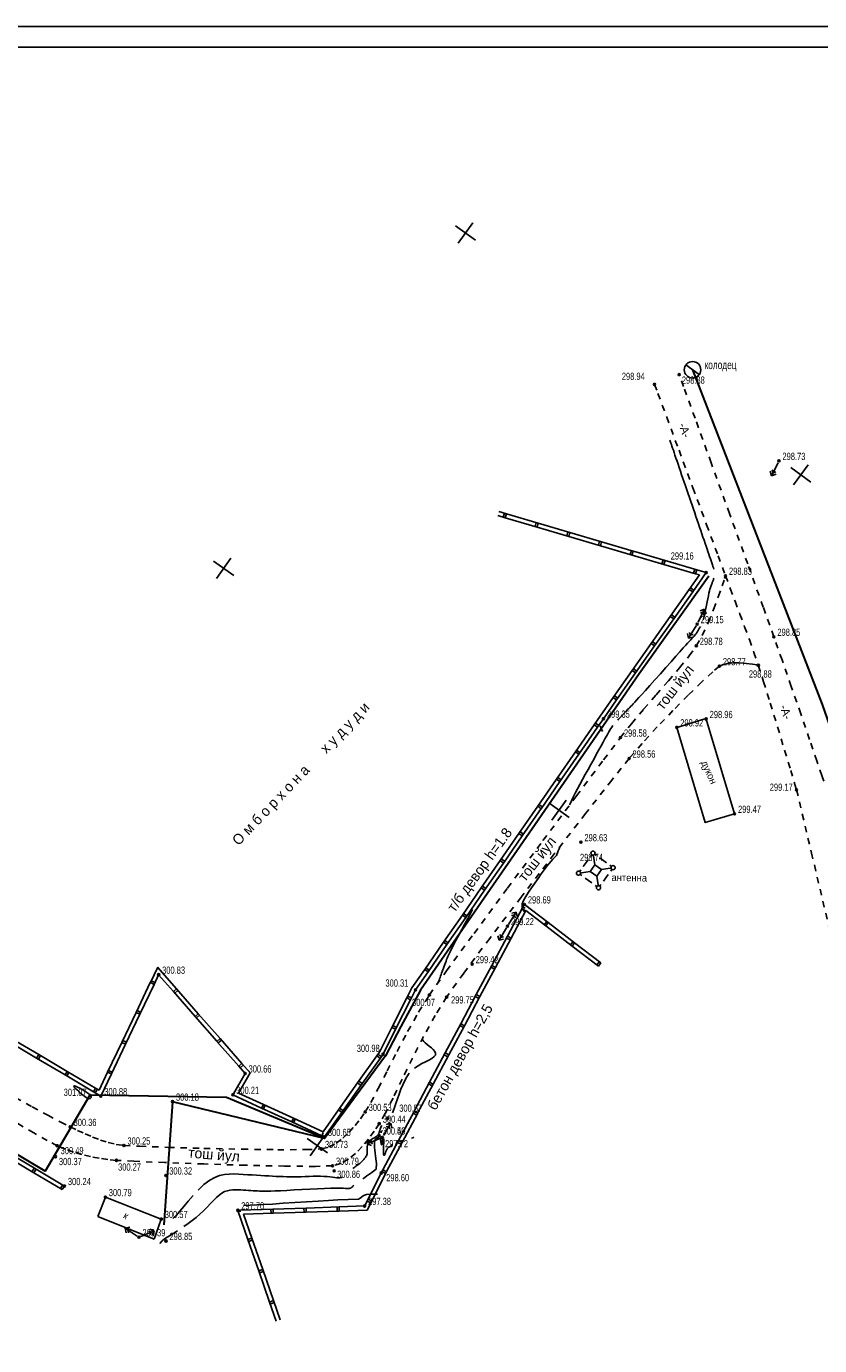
# Model space of a CAD drawing. Extents: x 2931 to 5026, y -2784 to 809.
# Tile 169 of 170: x 4519 to 4710, y 427 to 746. Entities that reach past the tile are written whole.
import ezdxf

# ---------------------------------------------------------------- set-up
doc = ezdxf.new("R2010")
doc.units = 0
doc.header["$MEASUREMENT"] = 0
for name, pattern in [('CONTI', [0]), ('Д_ТРОТ_ТРУБА', [3, 1.5, -1.5]), ('ДОРОГИ_СТРОЯЩ', [9, 8, -1])]:
    doc.linetypes.add(name, pattern=pattern)
for name, color, linetype in [('(007) Здания', 7, 'Continuous'), ('(025) Дорога', 7, 'Continuous'), ('GOR_BDEFAULT', 212, 'CONTI'), ('GORIZDEFAULT', 32, 'CONTI'), ('PI_OTDEFAULT', 172, 'CONTI'), ('PI_TTDEFAULT', 5, 'CONTI'), ('RAMKA', 250, 'CONTI'), ('SETKR', 2, 'CONTI'), ('SIT_LDEFAULT', 250, 'CONTI'), ('USLZNDEFAULT', 250, 'CONTI')]:
    doc.layers.add(name, color=color, linetype=linetype)
doc.styles.add('BM-431', font='txt')
doc.styles.add('P-131', font='txt')
doc.styles.add('SHRFT', font='TXT', dxfattribs={"width": 0.75})
doc.linetypes.add('ИК_Водопровод -------в--------', pattern='A,9,-0.6,["В",Standard,S=1.2,R=0,X=0,Y=-0.6],-1.2', length=10.8)
doc.linetypes.add('ИК_Газопровод -------г--------', pattern='A,9,-0.6,["Г",Standard,S=1.2,R=0,X=0,Y=-0.6],-1.2', length=10.8)

# ---------------------------------------------------------------- blocks, each defined once
blk = doc.blocks.new('BL_6035')
at = {"color": 0}
for p, q in [((-3, 2), (-3, 2.5)), ((-3, -1), (-3, 1)), ((-2.5, 3), (-2, 3)), ((-2.5, 2.5), (-1, 1)), ((-1, 3), (1, 3)), ((-1, 1), (1, 1)), ((-1, -1), (-1, 1)), ((2.5, 2.5), (1, 1)), ((1, 1), (1, -1)), ((2, 3), (2.5, 3)), ((3, 2.5), (3, 2)), ((3, 1), (3, -1)), ((-3, -2.5), (-3, -2)), ((-2.5, -2.5), (-1, -1)), ((-2, -3), (-2.5, -3)), ((1, -1), (-1, -1)), ((1, -3), (-1, -3)), ((2.5, -2.5), (1, -1)), ((2.5, -3), (2, -3)), ((3, -2), (3, -2.5))]:
    blk.add_line(p, q, dxfattribs=at)
for centre in [(-3, 3), (3, 3), (-3, -3), (3, -3)]:
    blk.add_circle(centre, 0.5, dxfattribs=at)
blk = doc.blocks.new('BL_49')
at = {"color": 0}
blk.add_line((-1, 0), (1, 0), dxfattribs=at)
blk.add_circle((0, 0), 1, dxfattribs=at)
blk = doc.blocks.new('BL_333')
at = {"color": 0}
for p, q in [((-3, 0), (3, 0)), ((0, -3), (0, 3))]:
    blk.add_line(p, q, dxfattribs=at)

msp = doc.modelspace()

# ---------------------------------------------------------------- linework, layer by layer
at = {"layer": '(007) Здания'}
msp.add_line((4537.66, 462.95), (4551.18, 457.64), dxfattribs=at)
msp.add_lwpolyline([(4675.88, 576.54), (4682.77, 553.53), (4689.86, 555.65), (4683, 578.56), (4682.97, 578.65), (4675.88, 576.54)], dxfattribs=at)
at = {"layer": '(025) Дорога', "linetype": 'Д_ТРОТ_ТРУБА'}
for points in [[(4711.45, 563.56), (4711, 564.89), (4709.78, 568.44), (4708, 573.64), (4705.86, 579.84), (4703.58, 586.46), (4701.35, 592.86), (4699.38, 598.44), (4696.81, 605.6), (4693.04, 616.08), (4688.64, 628.26), (4684.2, 640.54), (4680.3, 651.31), (4677.53, 658.94), (4676.5, 661.79), (4676.48, 661.85)], [(4670.5, 659.49), (4671.31, 657.31), (4673.44, 651.57), (4676.42, 643.55), (4679.79, 634.46), (4683.1, 625.54), (4685.88, 618.05), (4687.67, 613.21), (4688.82, 610.12), (4689.98, 607.04), (4691.14, 603.96), (4692.3, 600.87), (4693.44, 597.78), (4694.55, 594.68), (4695.61, 591.56), (4696.88, 587.59), (4698.5, 582.4), (4700.26, 576.65), (4701.98, 571), (4703.45, 566.15), (4704.47, 562.74), (4704.86, 561.45)], [(4515.86, 487.02), (4519.98, 484.75), (4523.73, 482.72), (4526.86, 481.06), (4529.13, 479.92), (4530.92, 479.08), (4532.73, 478.24), (4534.57, 477.45), (4536.44, 476.75), (4538.32, 476.15), (4540.23, 475.7), (4542.16, 475.43), (4546.01, 475.23), (4552.85, 474.98), (4561.5, 474.73), (4570.74, 474.54), (4579.36, 474.41), (4586.16, 474.42), (4589.95, 474.58), (4591.78, 475.07), (4593.5, 475.97), (4595.12, 477.19), (4596.64, 478.63), (4598.05, 480.24), (4599.34, 481.9), (4600.52, 483.54), (4601.89, 485.81), (4603.68, 489.23), (4605.82, 493.45), (4608.22, 498.14), (4610.78, 502.99), (4613.41, 507.67), (4616.04, 511.83), (4620.2, 517.67), (4626.83, 526.71), (4634.94, 537.66), (4643.52, 549.17), (4651.6, 559.95), (4658.18, 568.69), (4662.26, 574.07), (4664.93, 577.43), (4667.87, 580.91), (4670.89, 584.4), (4673.84, 587.78), (4676.55, 590.97), (4678.86, 593.82), (4680.61, 596.25), (4682.04, 598.8), (4683.46, 601.83), (4684.77, 605.06), (4685.93, 608.13), (4686.85, 610.74), (4687.45, 612.54), (4687.67, 613.21)], [(4695.61, 591.56), (4695.21, 591.64), (4694.16, 591.82), (4692.66, 592.02), (4690.91, 592.15), (4689.11, 592.15), (4687.48, 591.9), (4686.19, 591.34), (4684.57, 589.97), (4681.96, 587.56), (4678.66, 584.34), (4674.96, 580.61), (4671.14, 576.64), (4667.5, 572.67), (4664.34, 569), (4660.14, 563.78), (4653.83, 555.72), (4646.24, 545.93), (4638.22, 535.49), (4630.64, 525.52), (4624.35, 517.1), (4620.21, 511.32), (4617.4, 506.85), (4614.62, 501.82), (4611.95, 496.58), (4609.46, 491.5), (4607.24, 486.91), (4605.37, 483.19), (4603.92, 480.7), (4602.67, 478.86), (4601.29, 476.99), (4599.79, 475.17), (4598.18, 473.51), (4596.45, 472.11), (4594.59, 471.08), (4592.6, 470.53), (4588.46, 470.37), (4581.01, 470.44), (4571.56, 470.65), (4561.45, 470.96), (4552, 471.3), (4544.51, 471.61), (4540.33, 471.83), (4538.23, 472.04), (4536.13, 472.33), (4534.03, 472.73), (4531.96, 473.23), (4529.92, 473.84), (4527.94, 474.55), (4526, 475.37), (4523.6, 476.61), (4520.37, 478.45), (4516.5, 480.74)], [(4782.57, 226.13), (4779.15, 244.93), (4778.72, 247.05), (4778.1, 250.14), (4777.33, 253.82), (4776.51, 257.74), (4775.68, 261.54), (4774.93, 264.85), (4770.54, 283.44), (4760.33, 326.65), (4746.68, 384.47), (4731.93, 446.88), (4718.47, 503.85), (4708.66, 545.38), (4704.86, 561.45)]]:
    msp.add_lwpolyline(points, dxfattribs=at)
at = {"color": 5, "linetype": 'ИК_Водопровод -------в--------', "lineweight": 30}
msp.add_lwpolyline([(4679.7, 663.02), (4711.06, 582.11), (4718.05, 562.04), (4785.19, 274.75), (4797.02, 222.08)], dxfattribs=at)
at = {"color": 40, "linetype": 'ИК_Газопровод -------г--------', "lineweight": 30}
for points in [[(4683.66, 613.07), (4666.82, 589.46), (4642.35, 554.11), (4613.88, 513), (4609.1, 504.2), (4605.46, 497.08), (4590.66, 477.13), (4553.9, 486.02), (4551.81, 456.2)], [(4590.66, 477.13), (4566.98, 487.05), (4533.92, 487.61), (4523.06, 469.25), (4397.77, 543.86)]]:
    msp.add_lwpolyline(points, dxfattribs=at)
at = {"layer": 'GOR_BDEFAULT', "color": 212}
for p, q in [((4624.6, 529), (4625.31, 530.31)), ((4625.31, 530.31), (4625.96, 531.51)), ((4625.96, 531.51), (4626.5, 532.51)), ((4623.14, 526.27), (4623.87, 527.63)), ((4623.87, 527.63), (4624.6, 529)), ((4621.41, 522.96), (4621.88, 523.88)), ((4621.88, 523.88), (4622.47, 525.01)), ((4622.47, 525.01), (4623.14, 526.27)), ((4620.06, 520), (4620.2, 520.37)), ((4620.2, 520.37), (4620.36, 520.73)), ((4620.36, 520.73), (4620.53, 521.14)), ((4620.53, 521.14), (4620.74, 521.63)), ((4620.74, 521.63), (4621.04, 522.22)), ((4621.04, 522.22), (4621.41, 522.96)), ((4618.86, 516.74), (4618.99, 517.1)), ((4618.99, 517.1), (4619.13, 517.5)), ((4619.13, 517.5), (4619.28, 517.92)), ((4619.28, 517.92), (4619.44, 518.35)), ((4619.44, 518.35), (4619.6, 518.77)), ((4619.6, 518.77), (4619.76, 519.2)), ((4619.76, 519.2), (4619.91, 519.61)), ((4619.91, 519.61), (4620.06, 520)), ((4618.19, 514.86), (4618.27, 515.07)), ((4618.27, 515.07), (4618.39, 515.4)), ((4618.39, 515.4), (4618.51, 515.74)), ((4618.51, 515.74), (4618.62, 516.06)), ((4618.62, 516.06), (4618.73, 516.39)), ((4618.73, 516.39), (4618.86, 516.74)), ((4614.42, 500.86), (4614.26, 501.11)), ((4614.26, 501.11), (4614.26, 501.11)), ((4614.66, 500.57), (4614.42, 500.86)), ((4615.01, 500.24), (4614.66, 500.57)), ((4615.48, 499.88), (4615.01, 500.24)), ((4615.99, 499.48), (4615.48, 499.88)), ((4616.52, 499.06), (4615.99, 499.48)), ((4616.99, 498.62), (4616.52, 499.06)), ((4617.35, 498.17), (4616.99, 498.62)), ((4617.54, 497.74), (4617.35, 498.17)), ((4617.49, 497.31), (4617.54, 497.74)), ((4612.45, 494.14), (4613.29, 494.72)), ((4613.29, 494.72), (4614.18, 495.22)), ((4614.18, 495.22), (4615.07, 495.68)), ((4615.07, 495.68), (4615.91, 496.1)), ((4615.91, 496.1), (4616.63, 496.5)), ((4616.63, 496.5), (4617.18, 496.91)), ((4617.18, 496.91), (4617.49, 497.31)), ((4610.06, 491.15), (4610.58, 492.07)), ((4610.58, 492.07), (4611.17, 492.91)), ((4608.69, 487.84), (4609.13, 489.04)), ((4609.13, 489.04), (4609.58, 490.13)), ((4609.58, 490.13), (4610.06, 491.15)), ((4607.51, 484.41), (4607.9, 485.56)), ((4607.9, 485.56), (4608.3, 486.71)), ((4608.3, 486.71), (4608.69, 487.84)), ((4607.13, 483.31), (4607.51, 484.41)), ((4603.91, 478.53), (4603.99, 478.81)), ((4603.99, 478.81), (4604.06, 479.09)), ((4604.06, 479.09), (4604.13, 479.37)), ((4604.13, 479.37), (4604.21, 479.65)), ((4604.21, 479.65), (4604.32, 479.89)), ((4604.32, 479.89), (4604.43, 480.08)), ((4604.43, 480.08), (4604.55, 480.24)), ((4601.02, 475.19), (4601.07, 475.48)), ((4601.07, 475.48), (4601.14, 475.74)), ((4601.14, 475.74), (4601.24, 475.98)), ((4601.24, 475.98), (4601.36, 476.2)), ((4601.36, 476.2), (4601.52, 476.41)), ((4601.52, 476.41), (4601.69, 476.61)), ((4601.69, 476.61), (4601.89, 476.78)), ((4601.89, 476.78), (4602.11, 476.94)), ((4602.11, 476.94), (4602.34, 477.09)), ((4602.34, 477.09), (4602.59, 477.23)), ((4602.59, 477.23), (4602.83, 477.36)), ((4602.83, 477.36), (4603.08, 477.5)), ((4603.08, 477.5), (4603.31, 477.66)), ((4603.31, 477.66), (4603.51, 477.83)), ((4603.51, 477.83), (4603.67, 478.04)), ((4603.67, 478.04), (4603.81, 478.27)), ((4603.81, 478.27), (4603.91, 478.53)), ((4600.15, 472.04), (4600.3, 472.2)), ((4600.3, 472.2), (4600.45, 472.37)), ((4600.45, 472.37), (4600.58, 472.56)), ((4600.58, 472.56), (4600.7, 472.74)), ((4600.7, 472.74), (4600.8, 472.95)), ((4600.8, 472.95), (4600.89, 473.18)), ((4600.89, 473.18), (4600.96, 473.43)), ((4600.96, 473.43), (4600.98, 473.7)), ((4600.98, 473.7), (4601, 473.99)), ((4601, 474.29), (4601.01, 474.59)), ((4601, 473.99), (4601, 474.29)), ((4601.01, 474.89), (4601.02, 475.19)), ((4601.01, 474.59), (4601.01, 474.89)), ((4597.49, 469.85), (4597.74, 470.03)), ((4597.74, 470.03), (4598, 470.21)), ((4598, 470.21), (4598.26, 470.4)), ((4598.26, 470.4), (4598.5, 470.58)), ((4598.5, 470.58), (4598.75, 470.77)), ((4598.75, 470.77), (4598.97, 470.94)), ((4598.97, 470.94), (4599.18, 471.1)), ((4599.18, 471.1), (4599.36, 471.27)), ((4599.36, 471.27), (4599.53, 471.42)), ((4599.53, 471.42), (4599.7, 471.56)), ((4599.7, 471.56), (4599.85, 471.72)), ((4599.85, 471.72), (4600.01, 471.89)), ((4600.01, 471.89), (4600.15, 472.04)), ((4560.09, 464.65), (4561.49, 465.99)), ((4561.49, 465.99), (4562.94, 467.07)), ((4562.94, 467.07), (4564.11, 467.7)), ((4564.11, 467.7), (4565.28, 468.13)), ((4565.28, 468.13), (4566.44, 468.39)), ((4566.44, 468.39), (4567.59, 468.51)), ((4567.59, 468.51), (4568.74, 468.54)), ((4568.74, 468.54), (4569.88, 468.51)), ((4569.88, 468.51), (4571, 468.44)), ((4571, 468.44), (4572.1, 468.37)), ((4572.1, 468.37), (4573.17, 468.29)), ((4573.17, 468.29), (4574.22, 468.24)), ((4574.22, 468.24), (4575.24, 468.18)), ((4575.24, 468.18), (4576.22, 468.12)), ((4576.22, 468.12), (4577.18, 468.06)), ((4577.18, 468.06), (4578.1, 468.01)), ((4578.1, 468.01), (4578.99, 467.96)), ((4578.99, 467.96), (4579.84, 467.92)), ((4579.84, 467.92), (4580.69, 467.89)), ((4580.69, 467.89), (4581.52, 467.86)), ((4581.52, 467.86), (4582.36, 467.84)), ((4582.36, 467.84), (4583.23, 467.85)), ((4583.23, 467.85), (4584.12, 467.85)), ((4584.12, 467.85), (4585.05, 467.87)), ((4585.05, 467.87), (4586, 467.91)), ((4586, 467.91), (4586.96, 467.94)), ((4586.96, 467.94), (4587.91, 467.97)), ((4587.91, 467.97), (4588.83, 467.99)), ((4588.83, 467.99), (4589.71, 467.98)), ((4589.71, 467.98), (4590.54, 467.96)), ((4590.54, 467.96), (4591.29, 467.91)), ((4591.29, 467.91), (4591.98, 467.83)), ((4591.98, 467.83), (4592.59, 467.75)), ((4592.59, 467.75), (4593.14, 467.68)), ((4593.14, 467.68), (4593.62, 467.62)), ((4593.62, 467.62), (4594.04, 467.59)), ((4594.04, 467.59), (4594.41, 467.61)), ((4594.41, 467.61), (4594.75, 467.68)), ((4594.75, 467.68), (4595.05, 467.81)), ((4557.72, 461.99), (4558.89, 463.35)), ((4554.77, 458.53), (4555.67, 459.52)), ((4555.67, 459.52), (4556.64, 460.69)), ((4556.64, 460.69), (4557.72, 461.99)), ((4554, 457.76), (4554.77, 458.53))]:
    msp.add_line(p, q, dxfattribs=at)
at = {"layer": 'GOR_BDEFAULT', "color": 212, "const_width": 0.3}
msp.add_lwpolyline([(4606.47, 481.38), (4606.51, 481.48), (4606.54, 481.58)], dxfattribs=at)
at = {"layer": 'GORIZDEFAULT', "color": 32}
for points in [[(4684.86, 614.77), (4684.75, 615.1), (4684.62, 615.47), (4684.49, 615.86), (4684.34, 616.31), (4684.18, 616.78), (4684, 617.3), (4683.82, 617.85), (4683.62, 618.43), (4683.41, 619.04), (4683.2, 619.68), (4682.96, 620.35), (4682.72, 621.05), (4682.47, 621.78), (4682.22, 622.53), (4681.96, 623.32), (4681.68, 624.12), (4681.4, 624.95), (4681.11, 625.79), (4680.81, 626.66), (4680.51, 627.54), (4680.21, 628.43), (4679.89, 629.34), (4679.58, 630.26), (4679.27, 631.19), (4678.95, 632.12), (4678.62, 633.06), (4678.31, 633.99), (4677.99, 634.92), (4677.68, 635.84), (4677.37, 636.75), (4677.06, 637.64), (4676.77, 638.51), (4676.48, 639.36), (4676.2, 640.17), (4675.94, 640.95), (4675.69, 641.68), (4675.45, 642.37), (4675.25, 643), (4675.05, 643.58), (4674.87, 644.09), (4674.72, 644.54), (4674.58, 644.93), (4674.47, 645.27), (4674.38, 645.55), (4674.3, 645.78), (4674.23, 645.96)], [(4682.29, 602.62), (4682.39, 602.98), (4682.51, 603.42), (4682.64, 603.96), (4682.78, 604.61), (4682.93, 605.33), (4683.08, 606.1), (4683.23, 606.89), (4683.39, 607.66), (4683.54, 608.38), (4683.67, 609.02), (4683.79, 609.55), (4683.9, 609.99), (4684.01, 610.33), (4684.1, 610.63), (4684.18, 610.86), (4684.26, 611.05), (4684.33, 611.24), (4684.41, 611.41), (4684.47, 611.59), (4684.55, 611.76), (4684.61, 611.92), (4684.67, 612.08), (4684.74, 612.24), (4684.79, 612.38), (4684.87, 612.6)], [(4661.6, 578.3), (4661.82, 578.54), (4662.05, 578.78), (4662.28, 579.03), (4662.52, 579.28), (4662.76, 579.54), (4663.01, 579.79), (4663.24, 580.05), (4663.49, 580.31), (4663.74, 580.57), (4664, 580.84), (4664.26, 581.11), (4664.52, 581.38), (4664.77, 581.65), (4665.05, 581.93), (4665.34, 582.25), (4665.71, 582.64), (4666.16, 583.11), (4666.73, 583.74), (4667.44, 584.52), (4668.32, 585.5), (4669.39, 586.7), (4670.61, 588.06), (4671.91, 589.51), (4673.22, 590.99), (4674.49, 592.42), (4675.66, 593.73), (4676.66, 594.85), (4677.46, 595.74), (4678.06, 596.41), (4678.5, 596.9), (4678.81, 597.25), (4679.03, 597.48), (4679.19, 597.64), (4679.3, 597.77), (4679.41, 597.89), (4679.52, 598), (4679.64, 598.13), (4679.75, 598.25), (4679.85, 598.37), (4679.96, 598.49), (4680.06, 598.6), (4680.17, 598.72), (4680.26, 598.84), (4680.36, 598.95), (4680.45, 599.08), (4680.55, 599.2), (4680.64, 599.32), (4680.73, 599.45), (4680.81, 599.57), (4680.9, 599.71), (4680.99, 599.85), (4681.07, 599.99), (4681.16, 600.14), (4681.24, 600.29), (4681.33, 600.45), (4681.41, 600.62), (4681.5, 600.79), (4681.59, 600.96)], [(4650, 557.82), (4650.05, 557.92), (4650.41, 558.77), (4650.85, 559.68), (4651.34, 560.64), (4651.88, 561.67), (4652.47, 562.75), (4653.09, 563.9), (4653.75, 565.11), (4654.42, 566.35), (4655.11, 567.6), (4655.78, 568.81), (4656.42, 570), (4657.04, 571.1), (4657.58, 572.1), (4658.06, 572.98), (4658.48, 573.74), (4658.85, 574.4), (4659.17, 574.96), (4659.45, 575.44), (4659.71, 575.86), (4659.94, 576.24), (4660.21, 576.62), (4660.45, 576.96)], [(4639.15, 531.86), (4638.89, 532.11), (4638.46, 532.98), (4638.48, 533.83), (4638.82, 534.7), (4639.38, 535.62), (4640.04, 536.65), (4640.77, 537.76), (4641.54, 538.89), (4642.33, 540.02), (4643.1, 541.1), (4643.82, 542.09), (4644.47, 542.95), (4645.03, 543.65), (4645.49, 544.2), (4645.87, 544.63), (4646.18, 544.95), (4646.42, 545.19), (4646.61, 545.38), (4646.75, 545.53), (4647.14, 546.46), (4647.22, 546.65), (4647.31, 546.88), (4647.42, 547.14), (4647.54, 547.42), (4647.68, 547.76), (4647.7, 547.81)], [(4534, 487.58), (4533.85, 487.74), (4533.65, 487.91), (4533.2, 488.24), (4532.65, 488.6), (4532.05, 488.96), (4531.44, 489.29), (4530.89, 489.57), (4530.45, 489.76), (4530.15, 489.84), (4530.04, 489.79), (4530.1, 489.64), (4530.28, 489.39), (4530.55, 489.1), (4530.88, 488.79), (4531.21, 488.47), (4531.52, 488.2)], [(4531.52, 488.2), (4532.37, 487.48), (4532.69, 487.27), (4533, 487.07), (4533.27, 486.9), (4533.49, 486.78), (4533.67, 486.71), (4534, 486.79), (4534.08, 486.85), (4534.17, 486.94), (4534.22, 487.06), (4534.22, 487.21), (4534.14, 487.41)], [(4604.36, 478.52), (4604.4, 478.67), (4604.46, 478.8), (4604.53, 478.92), (4604.63, 479), (4604.72, 479.02)], [(4599.93, 467.37), (4600.41, 467.71), (4600.89, 468.05), (4601.37, 468.39), (4601.8, 468.69), (4602.17, 468.96), (4603.15, 469.73), (4603.24, 471.07), (4603.19, 471.6), (4603.11, 472.23), (4603.03, 472.89), (4602.94, 473.59), (4602.86, 474.28), (4602.8, 474.91), (4602.76, 475.47), (4602.75, 475.93), (4602.77, 476.29), (4602.82, 476.56), (4602.9, 476.77), (4602.99, 476.93), (4603.09, 477.03), (4603.21, 477.13), (4603.34, 477.21), (4603.47, 477.28), (4603.61, 477.35), (4603.73, 477.42), (4603.86, 477.51), (4603.97, 477.6), (4604.07, 477.7)], [(4604.46, 477.42), (4604.33, 477.32), (4604.25, 476.76)], [(4604.25, 476.76), (4604.28, 476.56), (4604.31, 476.31), (4604.35, 476.08), (4604.39, 475.87), (4604.44, 475.7), (4604.49, 475.6), (4604.53, 475.59), (4604.57, 475.69), (4604.61, 475.87), (4604.64, 476.12), (4604.67, 476.4), (4604.69, 476.69), (4604.71, 476.98), (4604.71, 477.23)], [(4605.01, 477.02), (4605, 476.18), (4604.97, 475.33), (4604.95, 474.52), (4604.94, 473.83), (4604.96, 473.33), (4605, 473.08), (4605.07, 473.02), (4605.17, 473.12), (4605.27, 473.33), (4605.39, 473.63), (4605.51, 473.97), (4605.64, 474.31), (4605.79, 474.64), (4606.2, 475.01), (4607.09, 475.51)], [(4609.09, 476.31), (4609.38, 476.41), (4609.68, 476.52)], [(4611.71, 477.2), (4612, 477.3), (4612.29, 477.4)], [(4556.66, 455.83), (4557.65, 456.53), (4558.64, 457.27), (4559.6, 458.04), (4560.52, 458.83), (4561.45, 459.7), (4562.3, 460.55), (4563.08, 461.37), (4563.82, 462.13), (4564.51, 462.83), (4565.19, 463.42), (4565.85, 463.91), (4566.51, 464.27), (4567.18, 464.5), (4567.84, 464.65), (4568.5, 464.73), (4569.16, 464.74), (4569.8, 464.72), (4570.43, 464.68), (4571.06, 464.65), (4571.66, 464.6), (4572.26, 464.57), (4572.84, 464.53), (4573.41, 464.5), (4573.95, 464.46), (4574.47, 464.44), (4574.97, 464.41), (4575.51, 464.4), (4576.1, 464.38), (4576.82, 464.38), (4577.67, 464.4), (4578.72, 464.43), (4580.02, 464.49), (4581.58, 464.57), (4583.33, 464.67), (4585.2, 464.78), (4587.11, 464.89), (4588.97, 464.98), (4590.69, 465.06), (4592.2, 465.11), (4593.44, 465.12), (4594.41, 465.11), (4595.16, 465.09), (4595.71, 465.06), (4596.12, 465.03), (4596.43, 465.01), (4596.67, 465.03), (4596.86, 465.07), (4597.03, 465.14), (4597.17, 465.23), (4597.29, 465.33), (4597.4, 465.45), (4597.51, 465.56), (4597.62, 465.68), (4597.69, 465.76), (4597.78, 465.83)], [(4571.09, 460.88), (4575.92, 461.13), (4578.11, 461.27), (4580.66, 461.44), (4583.45, 461.62), (4586.31, 461.8), (4589.1, 461.97), (4591.67, 462.13), (4593.86, 462.26), (4598.92, 462.45), (4599.29, 462.7), (4600.02, 463.23), (4600.31, 463.39), (4600.85, 463.55), (4601.83, 463.64), (4603.48, 463.63)], [(4550.85, 451.73), (4551.41, 452.4), (4551.97, 452.88), (4552.58, 453.28), (4553.3, 453.68)], [(4553.37, 453.73), (4553.41, 453.75), (4553.44, 453.76), (4554.23, 454.23), (4555.11, 454.79)]]:
    msp.add_lwpolyline(points, dxfattribs=at)
at = {"layer": 'PI_TTDEFAULT', "color": 0}
for centre in [(4676.48, 661.85), (4670.5, 659.49), (4700.61, 640.99), (4682.98, 613.97), (4687.67, 613.21), (4680.83, 601.52), (4699.38, 598.44), (4680.61, 596.25), (4686.19, 591.34), (4695.61, 591.56), (4658.14, 578.64), (4683, 578.56), (4662.26, 574.07), (4675.88, 576.54), (4664.34, 569), (4704.86, 561.45), (4689.86, 555.65), (4652.7, 548.78), (4639.02, 533.73), (4634.93, 528.49), (4550.55, 516.73), (4626.41, 519.28), (4612.7, 513.05), (4616.04, 511.83), (4620.21, 511.32), (4604.83, 497.51), (4571.46, 492.84), (4533.97, 487.53), (4536.56, 487.35), (4553.9, 486.02), (4568.47, 487.67), (4600.52, 483.54), (4605.96, 482), (4529.13, 479.92), (4603.92, 480.7), (4526, 475.37), (4542.16, 475.43), (4590.64, 477.49), (4603.87, 477.84), (4603.87, 477.84), (4604.65, 477.37), (4525.58, 472.73), (4589.95, 474.58), (4540.33, 471.83), (4592.6, 470.53), (4593.02, 469.28), (4604.39, 468.78), (4527.75, 465.62), (4552.26, 468.17), (4537.66, 462.95), (4569.69, 459.74), (4600.37, 460.8), (4551.18, 457.64), (4545.79, 453.24), (4552.32, 452.33)]:
    msp.add_circle(centre, 0.25, dxfattribs=at)
for p in [(4676.48, 661.85), (4670.5, 659.49), (4700.61, 640.99), (4682.98, 613.97), (4687.67, 613.21), (4680.83, 601.52), (4699.38, 598.44), (4680.61, 596.25), (4686.19, 591.34), (4695.61, 591.56), (4658.14, 578.64), (4683, 578.56), (4675.88, 576.54), (4662.26, 574.07), (4664.34, 569), (4704.86, 561.45), (4689.86, 555.65), (4652.7, 548.78), (4639.02, 533.73), (4634.93, 528.49), (4626.41, 519.28), (4550.55, 516.73), (4612.7, 513.05), (4616.04, 511.83), (4620.21, 511.32), (4604.83, 497.51), (4571.46, 492.84), (4533.97, 487.53), (4536.56, 487.35), (4553.9, 486.02), (4568.47, 487.67), (4600.52, 483.54), (4605.96, 482), (4529.13, 479.92), (4603.92, 480.7), (4526, 475.37), (4542.16, 475.43), (4590.64, 477.49), (4603.87, 477.84), (4603.87, 477.84), (4604.65, 477.37), (4589.95, 474.58), (4540.33, 471.83), (4592.6, 470.53), (4593.02, 469.28), (4552.26, 468.17), (4604.39, 468.78), (4527.75, 465.62), (4537.66, 462.95), (4569.69, 459.74), (4600.37, 460.8), (4551.18, 457.64), (4545.79, 453.24), (4552.32, 452.33)]:
    msp.add_point(p, dxfattribs=at)
at = {"layer": 'RAMKA', "color": 250}
for p, q in [((4015.38, 746.07), (4856.38, 746.07)), ((4035.38, 741.07), (4851.38, 741.07))]:
    msp.add_line(p, q, dxfattribs=at)
at = {"layer": 'SIT_LDEFAULT', "color": 250}
for p, q in [((4698.45, 638.49), (4698.81, 637.41)), ((4700.38, 640.55), (4698.81, 637.41)), ((4699.17, 638.13), (4698.95, 638.79)), ((4699.84, 638.36), (4699.17, 638.13)), ((4698.81, 637.41), (4699.89, 637.77)), ((4634.68, 628.19), (4632.86, 628.72)), ((4634.4, 627.23), (4632.57, 627.77)), ((4634.2, 628.32), (4633.91, 627.37)), ((4634.4, 627.23), (4634.68, 628.19)), ((4642.08, 624.96), (4634.4, 627.22)), ((4642.36, 625.92), (4634.68, 628.19)), ((4641.87, 626.06), (4641.59, 625.11)), ((4642.08, 624.96), (4642.36, 625.92)), ((4650.03, 623.67), (4642.35, 625.94)), ((4649.75, 622.71), (4642.07, 624.97)), ((4649.55, 623.81), (4649.26, 622.86)), ((4657.43, 620.45), (4649.74, 622.7)), ((4649.75, 622.71), (4650.03, 623.67)), ((4657.7, 621.41), (4650.03, 623.67)), ((4657.22, 621.55), (4656.94, 620.59)), ((4665.09, 618.19), (4657.41, 620.45)), ((4657.43, 620.45), (4657.7, 621.41)), ((4665.37, 619.15), (4657.7, 621.41)), ((4664.89, 619.29), (4664.6, 618.33)), ((4665.09, 618.19), (4665.37, 619.15)), ((4673.05, 616.89), (4665.38, 619.16)), ((4672.77, 615.93), (4665.09, 618.19)), ((4672.57, 617.03), (4672.29, 616.08)), ((4672.77, 615.93), (4673.05, 616.89)), ((4680.45, 613.67), (4672.77, 615.93)), ((4680.73, 614.63), (4673.05, 616.89)), ((4678.9, 609.91), (4681.37, 613.41)), ((4679.73, 609.34), (4682.99, 613.98)), ((4680.25, 614.77), (4679.96, 613.82)), ((4681.36, 613.41), (4680.44, 613.68)), ((4680.45, 613.67), (4680.73, 614.63)), ((4682.99, 613.97), (4680.72, 614.65)), ((4674.31, 603.38), (4678.91, 609.92)), ((4678.9, 609.91), (4679.73, 609.34)), ((4680.01, 609.75), (4679.19, 610.32)), ((4675.13, 602.8), (4679.73, 609.35)), ((4669.7, 596.83), (4674.31, 603.38)), ((4674.31, 603.38), (4675.13, 602.8)), ((4675.41, 603.22), (4674.59, 603.79)), ((4681.05, 601.96), (4682.62, 605.09)), ((4682.62, 605.09), (4681.55, 604.74)), ((4681.59, 604.15), (4682.26, 604.38)), ((4682.26, 604.38), (4682.48, 603.71)), ((4682.98, 604.02), (4682.62, 605.09)), ((4670.52, 596.26), (4675.13, 602.8)), ((4680.56, 601.1), (4678.7, 598.13)), ((4665.1, 590.29), (4669.71, 596.83)), ((4669.7, 596.83), (4670.52, 596.26)), ((4670.81, 596.67), (4669.99, 597.24)), ((4678.45, 599.23), (4678.7, 598.13)), ((4678.7, 598.13), (4679.8, 598.38)), ((4679.12, 598.81), (4678.96, 599.5)), ((4679.81, 598.97), (4679.12, 598.81)), ((4665.92, 589.71), (4670.53, 596.26)), ((4660.5, 583.74), (4665.1, 590.29)), ((4665.1, 590.29), (4665.92, 589.71)), ((4666.21, 590.12), (4665.39, 590.7)), ((4661.32, 583.17), (4665.92, 589.71)), ((4661.6, 583.58), (4660.78, 584.15)), ((4657.32, 579.22), (4660.51, 583.74)), ((4658.14, 578.64), (4661.33, 583.17)), ((4660.5, 583.74), (4661.32, 583.17)), ((4655.92, 577.18), (4657.32, 579.22)), ((4657.02, 577.02), (4656.2, 577.59)), ((4656.74, 576.61), (4658.14, 578.64)), ((4651.36, 570.6), (4655.92, 577.18)), ((4652.18, 570.03), (4656.74, 576.61)), ((4655.92, 577.18), (4656.74, 576.61)), ((4657.16, 577.08), (4657.12, 577.02)), ((4657.93, 575.55), (4657.38, 576.92)), ((4646.8, 564.03), (4651.35, 570.61)), ((4647.62, 563.46), (4652.17, 570.04)), ((4651.36, 570.6), (4652.18, 570.03)), ((4652.47, 570.44), (4651.65, 571.01)), ((4642.24, 557.45), (4646.8, 564.03)), ((4643.06, 556.88), (4647.62, 563.46)), ((4646.8, 564.03), (4647.62, 563.46)), ((4647.9, 563.87), (4647.08, 564.44)), ((4637.69, 550.88), (4642.24, 557.46)), ((4638.51, 550.31), (4643.07, 556.89)), ((4642.24, 557.45), (4643.06, 556.88)), ((4643.35, 557.29), (4642.52, 557.86)), ((4633.13, 544.31), (4637.69, 550.88)), ((4633.95, 543.73), (4638.51, 550.31)), ((4637.69, 550.88), (4638.51, 550.31)), ((4638.79, 550.72), (4637.97, 551.29)), ((4628.57, 537.73), (4633.13, 544.31)), ((4629.4, 537.16), (4633.95, 543.73)), ((4633.13, 544.31), (4633.95, 543.73)), ((4634.24, 544.15), (4633.42, 544.72)), ((4624.02, 531.15), (4628.57, 537.73)), ((4624.84, 530.58), (4629.4, 537.16)), ((4628.57, 537.73), (4629.4, 537.16)), ((4629.68, 537.57), (4628.86, 538.14)), ((4638.68, 533.09), (4634.91, 526.04)), ((4639.01, 533.74), (4638.68, 533.11)), ((4639.22, 532.81), (4638.68, 533.09)), ((4644.81, 529.32), (4639.02, 533.73)), ((4619.46, 524.57), (4624.02, 531.15)), ((4620.28, 524), (4624.84, 530.58)), ((4624.02, 531.15), (4624.84, 530.58)), ((4625.12, 530.99), (4624.3, 531.56)), ((4635.2, 528.91), (4637.05, 531.88)), ((4639.34, 532.22), (4635.79, 525.56)), ((4635.94, 531.04), (4636.63, 531.19)), ((4637.05, 531.88), (4635.96, 531.62)), ((4636.63, 531.19), (4636.79, 530.51)), ((4637.31, 530.78), (4637.05, 531.88)), ((4638.44, 532.65), (4639.33, 532.18)), ((4644.21, 528.52), (4639.35, 532.23)), ((4644.41, 529.62), (4643.81, 528.82)), ((4634.67, 528.06), (4632.89, 525.05)), ((4633.3, 525.73), (4633.12, 526.43)), ((4644.21, 528.52), (4644.81, 529.32)), ((4650.57, 523.67), (4644.21, 528.52)), ((4651.18, 524.47), (4644.81, 529.32)), ((4614.91, 518), (4619.47, 524.58)), ((4615.73, 517.43), (4620.29, 524.01)), ((4619.46, 524.57), (4620.28, 524)), ((4620.57, 524.41), (4619.75, 524.98)), ((4634.91, 526.04), (4631.15, 518.99)), ((4635.8, 525.57), (4632.03, 518.51)), ((4632.61, 526.15), (4632.89, 525.05)), ((4632.89, 525.05), (4633.99, 525.33)), ((4633.98, 525.91), (4633.3, 525.73)), ((4634.68, 525.59), (4635.56, 525.13)), ((4635.8, 525.57), (4634.91, 526.04)), ((4650.78, 524.77), (4650.18, 523.97)), ((4650.57, 523.67), (4651.18, 524.47)), ((4656.94, 518.83), (4650.57, 523.67)), ((4657.54, 519.62), (4651.18, 524.47)), ((4548.54, 514.81), (4550.31, 518.52)), ((4550.3, 518.53), (4554.86, 513.32)), ((4611.83, 513.56), (4614.91, 518)), ((4612.7, 513.05), (4615.73, 517.43)), ((4614.91, 518), (4615.73, 517.43)), ((4616.02, 517.84), (4615.2, 518.41)), ((4631.16, 518.98), (4627.39, 511.93)), ((4632.04, 518.51), (4628.27, 511.45)), ((4630.92, 518.53), (4631.8, 518.07)), ((4632.04, 518.51), (4631.16, 518.98)), ((4657.15, 519.92), (4656.54, 519.13)), ((4656.94, 518.83), (4657.54, 519.62)), ((4545.1, 507.59), (4548.53, 514.81)), ((4545.99, 507.16), (4549.44, 514.38)), ((4548.54, 514.81), (4549.44, 514.38)), ((4549.65, 514.83), (4548.76, 515.26)), ((4549.44, 514.38), (4550.55, 516.72)), ((4550.55, 516.72), (4554.11, 512.66)), ((4554.86, 513.32), (4554.1, 512.65)), ((4554.1, 512.65), (4559.37, 506.64)), ((4554.43, 512.28), (4555.18, 512.93)), ((4554.86, 513.32), (4560.12, 507.29)), ((4606.98, 503.99), (4610.59, 511.13)), ((4607.87, 503.54), (4611.49, 510.67)), ((4610.59, 511.12), (4611.83, 513.57)), ((4610.59, 511.12), (4611.48, 510.67)), ((4611.71, 511.11), (4610.81, 511.56)), ((4611.48, 510.67), (4612.7, 513.05)), ((4627.39, 511.92), (4623.62, 504.86)), ((4628.27, 511.45), (4624.5, 504.39)), ((4627.15, 511.47), (4628.03, 511)), ((4628.27, 511.45), (4627.39, 511.92)), ((4541.66, 500.37), (4545.09, 507.6)), ((4545.1, 507.59), (4545.99, 507.16)), ((4546.21, 507.61), (4545.31, 508.04)), ((4560.13, 507.3), (4559.37, 506.64)), ((4560.13, 507.3), (4565.39, 501.28)), ((4542.56, 499.94), (4546, 507.17)), ((4559.37, 506.64), (4564.64, 500.62)), ((4559.7, 506.26), (4560.45, 506.91)), ((4608.1, 503.98), (4607.2, 504.43)), ((4623.63, 504.86), (4619.86, 497.8)), ((4624.51, 504.39), (4620.74, 497.33)), ((4623.39, 504.41), (4624.27, 503.94)), ((4624.51, 504.39), (4623.63, 504.86)), ((4514.66, 501.49), (4521.53, 497.41)), ((4565.39, 501.28), (4564.64, 500.61)), ((4565.39, 501.28), (4570.65, 495.25)), ((4603.97, 498.03), (4606.99, 503.98)), ((4604.83, 497.51), (4607.88, 503.53)), ((4606.98, 503.99), (4607.87, 503.54)), ((4514.14, 500.62), (4521.02, 496.55)), ((4538.21, 493.15), (4541.64, 500.37)), ((4539.11, 492.72), (4542.56, 499.94)), ((4541.66, 500.37), (4542.56, 499.94)), ((4542.77, 500.39), (4541.87, 500.82)), ((4564.64, 500.61), (4569.91, 494.59)), ((4564.97, 500.23), (4565.72, 500.89)), ((4603.29, 497.08), (4603.97, 498.03)), ((4619.86, 497.8), (4616.1, 490.75)), ((4620.75, 497.34), (4619.86, 497.8)), ((4521.54, 497.41), (4521.02, 496.55)), ((4521.02, 496.55), (4527.9, 492.48)), ((4521.46, 496.3), (4521.96, 497.16)), ((4521.54, 497.41), (4528.41, 493.33)), ((4570.66, 495.26), (4569.91, 494.59)), ((4569.91, 494.59), (4571.45, 492.83)), ((4570.24, 494.22), (4570.99, 494.87)), ((4570.66, 495.26), (4572.67, 492.96)), ((4598.67, 490.55), (4603.3, 497.07)), ((4599.48, 489.97), (4604.11, 496.49)), ((4603.29, 497.08), (4604.11, 496.5)), ((4604.39, 496.91), (4603.58, 497.49)), ((4604.11, 496.5), (4604.83, 497.51)), ((4605.32, 497.16), (4605.25, 497.03)), ((4605.46, 497.08), (4605.39, 496.95)), ((4620.75, 497.34), (4616.98, 490.27)), ((4619.63, 497.36), (4620.51, 496.89)), ((4528.42, 493.34), (4527.91, 492.48)), ((4527.91, 492.48), (4534.79, 488.4)), ((4528.34, 492.22), (4528.84, 493.08)), ((4528.42, 493.34), (4535.3, 489.26)), ((4536.13, 488.77), (4538.21, 493.15)), ((4536.57, 487.35), (4539.13, 492.72)), ((4538.21, 493.15), (4539.11, 492.72)), ((4539.33, 493.17), (4538.43, 493.6)), ((4571.46, 492.84), (4568.63, 487.93)), ((4572.69, 492.96), (4569.9, 488.12)), ((4535.31, 489.26), (4534.79, 488.4)), ((4534.79, 488.4), (4536.56, 487.35)), ((4535.22, 488.15), (4535.73, 489.01)), ((4535.31, 489.26), (4536.13, 488.78)), ((4594.04, 484.02), (4598.67, 490.55)), ((4594.85, 483.44), (4599.48, 489.97)), ((4598.67, 490.55), (4599.48, 489.97)), ((4599.77, 490.38), (4598.96, 490.96)), ((4616.09, 490.74), (4612.33, 483.69)), ((4616.98, 490.27), (4613.2, 483.21)), ((4615.86, 490.3), (4616.74, 489.83)), ((4616.98, 490.27), (4616.09, 490.74)), ((4539.8, 487.51), (4533.93, 487.61)), ((4568.63, 487.94), (4568.47, 487.67)), ((4568.47, 487.67), (4575.45, 484.46)), ((4568.89, 487.8), (4568.63, 487.94)), ((4568.64, 487.59), (4568.71, 487.74)), ((4569.89, 488.12), (4575.87, 485.37)), ((4575.88, 485.37), (4575.46, 484.46)), ((4575.88, 485.37), (4583.15, 482.03)), ((4575.92, 484.26), (4576.33, 485.17)), ((4575.46, 484.46), (4582.73, 481.13)), ((4583.14, 482.04), (4582.73, 481.13)), ((4583.14, 482.04), (4590.31, 478.75)), ((4583.18, 480.92), (4583.6, 481.83)), ((4590.31, 478.75), (4594.05, 484.01)), ((4590.64, 477.49), (4594.86, 483.43)), ((4594.04, 484.02), (4594.85, 483.44)), ((4595.14, 483.85), (4594.33, 484.43)), ((4612.34, 483.68), (4608.57, 476.63)), ((4613.22, 483.21), (4609.45, 476.15)), ((4612.1, 483.24), (4612.98, 482.77)), ((4613.22, 483.21), (4612.34, 483.68)), ((4582.73, 481.13), (4589.99, 477.79)), ((4590.35, 478.57), (4590, 477.8)), ((4604.9, 477.81), (4606.69, 480.81)), ((4606.69, 480.81), (4605.59, 480.54)), ((4605.59, 479.95), (4606.28, 480.13)), ((4606.28, 480.13), (4606.46, 479.44)), ((4606.97, 479.72), (4606.69, 480.81)), ((4590, 477.8), (4590.64, 477.5)), ((4590.46, 477.59), (4590.56, 477.81)), ((4604.19, 477.18), (4600.95, 475.86)), ((4601.39, 476.9), (4600.95, 475.86)), ((4600.95, 475.86), (4602, 475.42)), ((4601.69, 476.16), (4601.97, 476.81)), ((4602.34, 475.89), (4601.69, 476.16)), ((4608.57, 476.63), (4604.8, 469.57)), ((4609.45, 476.16), (4605.68, 469.1)), ((4608.33, 476.18), (4609.22, 475.71)), ((4609.45, 476.16), (4608.57, 476.63)), ((4520.36, 468.85), (4513.48, 472.94)), ((4520.88, 469.71), (4514, 473.81)), ((4520.44, 469.97), (4519.93, 469.11)), ((4520.36, 468.85), (4520.88, 469.71)), ((4527.75, 465.62), (4520.88, 469.71)), ((4604.81, 469.56), (4604.39, 468.78)), ((4604.57, 469.11), (4605.45, 468.65)), ((4605.69, 469.09), (4604.81, 469.56)), ((4605.69, 469.09), (4605.28, 468.32)), ((4527.24, 464.76), (4520.36, 468.85)), ((4527.32, 465.87), (4526.81, 465.02)), ((4604.39, 468.78), (4601.19, 462.42)), ((4605.28, 468.31), (4602.09, 461.98)), ((4527.24, 464.76), (4527.75, 465.62)), ((4535.85, 458.27), (4537.66, 462.95)), ((4570.21, 459.75), (4569.69, 459.73)), ((4569.69, 459.74), (4572.14, 452.67)), ((4578.21, 460.02), (4570.21, 459.75)), ((4570.23, 459.37), (4570.21, 459.75)), ((4577.71, 460), (4577.74, 459)), ((4586.2, 460.3), (4578.2, 460.03)), ((4578.25, 459.02), (4578.21, 460.02)), ((4585.7, 460.28), (4585.73, 459.28)), ((4594.2, 460.57), (4586.2, 460.3)), ((4586.24, 459.29), (4586.2, 460.3)), ((4594.23, 459.57), (4586.24, 459.29)), ((4593.7, 460.55), (4593.73, 459.55)), ((4600.37, 460.8), (4594.19, 460.58)), ((4594.23, 459.57), (4594.2, 460.57)), ((4601, 459.81), (4594.23, 459.58)), ((4601.2, 462.43), (4600.38, 460.79)), ((4600.97, 461.99), (4601.87, 461.53)), ((4602.09, 461.98), (4601, 459.81)), ((4602.09, 461.98), (4601.2, 462.43)), ((4549.44, 452.79), (4535.85, 458.27)), ((4551.18, 457.64), (4549.44, 452.79)), ((4571.07, 458.79), (4573.09, 453)), ((4578.25, 459.02), (4571.09, 458.78)), ((4586.24, 459.29), (4578.24, 459.02)), ((4543.55, 455.66), (4542.44, 455.43)), ((4545.38, 453.52), (4542.44, 455.43)), ((4542.44, 455.43), (4542.67, 454.32)), ((4543.11, 454.99), (4543.81, 455.14)), ((4543.26, 454.3), (4543.11, 454.99)), ((4546.26, 453.44), (4549.49, 454.76)), ((4548.1, 454.73), (4548.75, 454.45)), ((4549.49, 454.76), (4548.45, 455.19)), ((4548.75, 454.45), (4548.48, 453.8)), ((4549.05, 453.71), (4549.49, 454.76)), ((4573.09, 453), (4572.14, 452.67)), ((4572.14, 452.67), (4574.77, 445.12)), ((4572.3, 452.2), (4573.25, 452.53)), ((4573.09, 453), (4575.72, 445.44)), ((4575.71, 445.46), (4574.77, 445.13)), ((4574.77, 445.13), (4577.4, 437.57)), ((4574.93, 444.65), (4575.88, 444.99)), ((4575.71, 445.46), (4578.34, 437.9)), ((4578.34, 437.9), (4577.4, 437.57)), ((4577.4, 437.57), (4579, 432.96)), ((4577.56, 437.09), (4578.51, 437.43)), ((4578.34, 437.9), (4579.95, 433.28))]:
    msp.add_line(p, q, dxfattribs=at)

# ---------------------------------------------------------------- block references
at = {"layer": 'SETKR', "color": 92, "rotation": 324.2135499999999}
for p in [(4624.76, 696.11), (4705.88, 637.63), (4566.28, 614.99), (4647.4, 556.51), (4588.92, 475.39)]:
    msp.add_blockref('BL_333', p, dxfattribs=at)
at = {"layer": 'USLZNDEFAULT', "color": 5, "xscale": 2, "yscale": 2, "zscale": 2, "rotation": 324}
msp.add_blockref('BL_49', (4679.7, 663.02), dxfattribs=at)
at = {"layer": 'USLZNDEFAULT', "color": 250, "rotation": 324}
msp.add_blockref('BL_6035', (4656.29, 541.94), dxfattribs=at)

# ---------------------------------------------------------------- texts
at = {"layer": '(007) Здания', "style": 'P-131'}
for s, height, rotation, p in [('тош йул', 2.5, 52.0661, (4672.53, 580.56)), ('О м б о р х о н а      х у д у д и', 2.5, 46.339, (4569.88, 547.78)), ('дукон', 1.7, 294.1846, (4681.7, 568.07)), ('т/б девор h=1.8', 2.5, 54.0914, (4622.15, 531.67)), ('тош йул', 2.5, 52.0661, (4639.2, 539.05)), ('антенна', 1.7, 359.0184, (4660.07, 539.41)), ('бетон девор h=2,5', 2.5, 60.8036, (4617.53, 483.72)), ('тош йул', 2.5, 355.3321, (4557.63, 472.51)), ('к', 1.7, 328.7772, (4541.81, 458.02))]:
    msp.add_text(s, height=height, rotation=rotation, dxfattribs=at).set_placement(p)
at = {"layer": '(025) Дорога', "linetype": 'ДОРОГИ_СТРОЯЩ', "style": 'BM-431'}
for p in [(4676.3, 649.77), (4700.74, 581.62)]:
    msp.add_text('-А-', height=2, rotation=288.8847, dxfattribs=at).set_placement(p)
at = {"layer": 'PI_OTDEFAULT', "color": 5, "style": 'SHRFT', "width": 0.75}
msp.add_text('колодец', height=2, dxfattribs=at).set_placement((4682.62, 663.19))
at = {"layer": 'PI_OTDEFAULT', "color": 0, "style": 'SHRFT', "width": 0.75}
for s, p in [('298.94', (4662.59, 660.56)), ('298.88', (4677.11, 659.65)), ('298.73', (4701.45, 641.21)), ('299.16', (4674.42, 617.12)), ('298.83', (4688.51, 613.43)), ('299.15', (4681.67, 601.74)), ('298.85', (4700.22, 598.67)), ('298.78', (4681.45, 596.47)), ('298.77', (4687.03, 591.56)), ('298.88', (4693.32, 588.58)), ('299.35', (4658.98, 578.87)), ('298.92', (4676.72, 576.76)), ('298.96', (4683.84, 578.78)), ('298.58', (4663.1, 574.29)), ('298.56', (4665.17, 569.22)), ('299.17', (4698.38, 561.2)), ('299.47', (4690.7, 555.87)), ('298.63', (4653.54, 549)), ('298.74', (4652.47, 544.22)), ('298.69', (4639.86, 533.95)), ('299.22', (4635.77, 528.71)), ('299.42', (4627.25, 519.5)), ('300.83', (4551.39, 516.95)), ('300.31', (4605.41, 513.84)), ('300.07', (4611.84, 509.15)), ('299.75', (4621.27, 509.77)), ('300.98', (4598.48, 498.05)), ('300.66', (4572.3, 493.06)), ('301.07', (4527.57, 487.41)), ('300.88', (4537.4, 487.58)), ('300.21', (4569.31, 487.89)), ('300.18', (4554.74, 486.25)), ('300.53', (4601.36, 483.76)), ('300.57', (4608.75, 483.58)), ('300.36', (4529.97, 480.14)), ('300.44', (4604.76, 480.92)), ('300.65', (4591.48, 477.71)), ('300.49', (4604.71, 478.07)), ('300.50', (4604.71, 478.06)), ('300.25', (4543, 475.65)), ('300.73', (4590.79, 474.8)), ('297.72', (4605.32, 475)), ('300.37', (4526.42, 470.68)), ('300.49', (4526.84, 473.32)), ('300.79', (4593.44, 470.75)), ('300.27', (4540.73, 469.34)), ('300.32', (4553.1, 468.39)), ('300.86', (4593.73, 467.6)), ('300.24', (4528.59, 465.84)), ('298.60', (4605.59, 466.77)), ('300.79', (4538.49, 463.17)), ('297.38', (4601.21, 461.02)), ('300.57', (4552.02, 457.87)), ('297.70', (4570.52, 459.96)), ('299.39', (4546.63, 453.46)), ('298.85', (4553.16, 452.56))]:
    msp.add_text(s, height=1.75, dxfattribs=at).set_placement(p)

doc.saveas('drawing.dxf')
